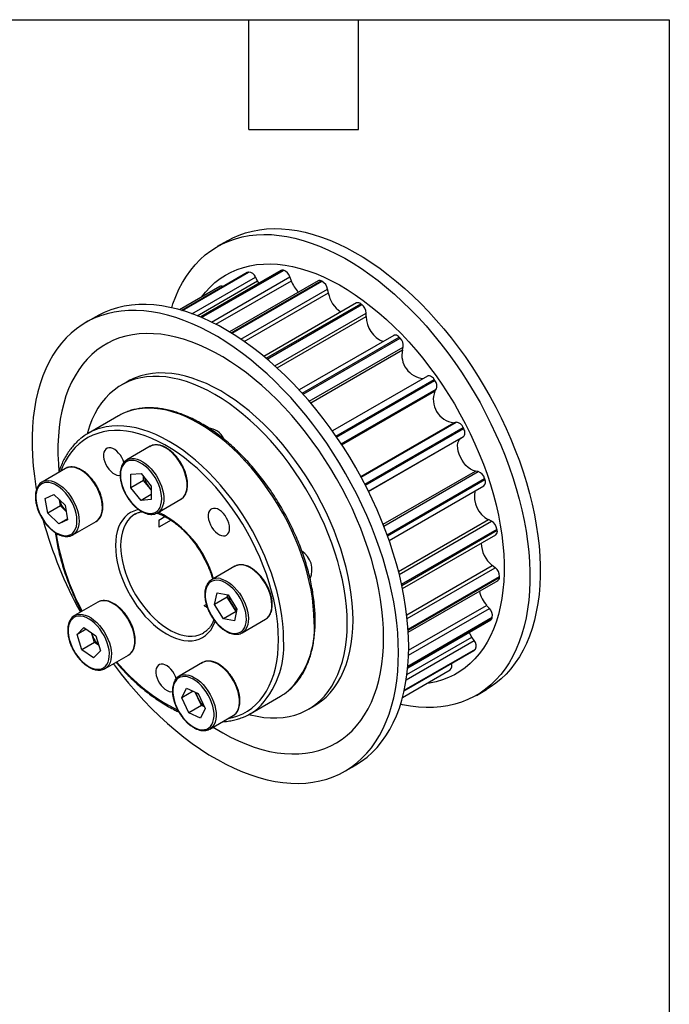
# Model space of a CAD drawing. Header units: millimetres. Extents: x 13 to 546, y 13 to 419.
# Tile 4 of 4: x 456 to 546, y 282 to 419. Entities that reach past the tile are written whole.
import ezdxf

# ---------------------------------------------------------------- set-up
doc = ezdxf.new("R2010")
doc.units = ezdxf.units.MM
doc.header["$LTSCALE"] = 2
doc.linetypes.add('SLD-Solid', pattern=[0])
doc.layers.add('TEXT', color=140, linetype='SLD-Solid', lineweight=25)

msp = doc.modelspace()

# ---------------------------------------------------------------- linework, layer by layer
for p, q in [((484.71, 388.38), (483.29, 387.57)), ((487.45, 383.95), (478.37, 378.71)), ((478.39, 378.7), (487.54, 383.99)), ((478.42, 378.69), (487.64, 384.01)), ((479.77, 378.25), (488.6, 383.34)), ((492.13, 384.24), (480.95, 377.79)), ((481.04, 377.75), (492.37, 384.28)), ((481.12, 377.71), (492.48, 384.27)), ((482.51, 377.08), (493.39, 383.36)), ((487.54, 383.99), (487.45, 383.95)), ((488.88, 382.82), (488.6, 383.34)), ((493.59, 382.82), (493.39, 383.36)), ((483.65, 382.02), (478.06, 378.79)), ((480.49, 377.97), (488.88, 382.82)), ((483.11, 376.77), (493.59, 382.82)), ((497.29, 382.81), (485.01, 375.71)), ((485.21, 375.59), (497.71, 382.8)), ((485.32, 375.52), (497.84, 382.75)), ((489.08, 382.48), (488.88, 382.82)), ((486.58, 374.7), (498.63, 381.66)), ((487.05, 374.39), (498.73, 381.13)), ((498.73, 381.13), (498.63, 381.66)), ((502.63, 379.74), (489.77, 372.32)), ((490.09, 372.05), (503.23, 379.63)), ((490.21, 371.95), (503.36, 379.54)), ((466.43, 377.83), (465.02, 377.02)), ((491.29, 371.01), (503.99, 378.34)), ((491.61, 370.71), (503.98, 377.86)), ((503.98, 377.86), (503.99, 378.34)), ((507.81, 375.24), (494.67, 367.66)), ((495.1, 367.19), (508.58, 374.98)), ((495.21, 367.07), (508.7, 374.86)), ((496.07, 366.08), (509.13, 373.61)), ((509.02, 373.21), (509.13, 373.61)), ((496.27, 365.85), (509.02, 373.21)), ((512.49, 369.58), (499.29, 361.95)), ((470.78, 368.79), (469.96, 368.32)), ((499.78, 361.25), (513.43, 369.12)), ((499.88, 361.1), (513.53, 368.98)), ((500.52, 360.15), (513.73, 367.78)), ((500.61, 360.02), (513.52, 367.47)), ((513.52, 367.47), (513.73, 367.78)), ((469.59, 364.07), (465.35, 361.62)), ((503.23, 355.63), (516.16, 363.1)), ((503.28, 355.52), (516.51, 363.16)), ((516.51, 363.16), (516.16, 363.1)), ((503.8, 354.55), (517.46, 362.44)), ((503.88, 354.4), (517.54, 362.29)), ((504.3, 353.57), (517.5, 361.2)), ((517.21, 361.02), (517.5, 361.2)), ((504.3, 353.56), (517.21, 361.02)), ((473.98, 359.82), (470.73, 357.94)), ((462.21, 356.74), (458.96, 354.86)), ((471.3, 355.94), (472.71, 356.06)), ((471.3, 354.05), (471.3, 355.94)), ((472.71, 356.06), (474.12, 354.3)), ((506.34, 348.98), (519.15, 356.37)), ((506.44, 348.73), (519.55, 356.3)), ((519.55, 356.3), (519.15, 356.37)), ((458.96, 354.86), (459.06, 354.92)), ((473.06, 355.07), (471.3, 354.05)), ((473.06, 355.07), (473.06, 355.62)), ((473.77, 354.19), (473.06, 355.07)), ((506.89, 347.54), (520.43, 355.36)), ((506.95, 347.38), (520.49, 355.2)), ((459.39, 352.58), (460.6, 353.14)), ((460.6, 353.14), (462.15, 351.66)), ((472.71, 352.29), (471.3, 354.05)), ((474.12, 353.11), (472.71, 352.29)), ((474.12, 353.75), (473.77, 354.19)), ((474.12, 354.3), (474.12, 352.42)), ((507.17, 346.73), (520.34, 354.33)), ((459.73, 350.54), (459.39, 352.58)), ((461.5, 351.56), (461.35, 352.42)), ((462.15, 351.66), (462.49, 349.62)), ((474.12, 352.42), (472.71, 352.29)), ((474.98, 350.58), (478.23, 352.46)), ((478.23, 352.46), (478.29, 352.5)), ((461.5, 351.56), (459.73, 350.54)), ((461.28, 349.06), (459.73, 350.54)), ((462.27, 350.82), (461.5, 351.56)), ((462.27, 350.82), (462.3, 350.79)), ((462.3, 350.79), (462.27, 350.82)), ((471.91, 350.42), (471.84, 350.38)), ((475.05, 350.63), (474.98, 350.58)), ((462.47, 349.75), (461.28, 349.06)), ((462.49, 349.62), (461.28, 349.06)), ((463.21, 347.5), (466.46, 349.38)), ((475.18, 349.57), (476.03, 350.06)), ((476.87, 349.56), (475.18, 348.59)), ((508.48, 342.42), (520.97, 349.63)), ((508.58, 342.03), (521.39, 349.42)), ((521.39, 349.42), (520.97, 349.63)), ((463.33, 347.58), (463.21, 347.5)), ((508.9, 340.65), (522.16, 348.31)), ((508.93, 340.5), (522.18, 348.15)), ((509.03, 340.04), (521.98, 347.52)), ((485.75, 343.15), (482.49, 341.27)), ((509.61, 336.41), (521.5, 343.28)), ((509.67, 335.89), (521.92, 342.95)), ((521.92, 342.95), (521.5, 343.28)), ((482.49, 341.27), (482.56, 341.31)), ((509.8, 334.4), (522.52, 341.74)), ((509.81, 334.27), (522.51, 341.6)), ((509.83, 333.98), (522.3, 341.18)), ((482.93, 337.82), (483.26, 339.47)), ((483.26, 339.47), (484.82, 339.16)), ((466.71, 338.17), (463.45, 336.29)), ((466.77, 338.2), (466.71, 338.17)), ((484.69, 338.84), (482.93, 337.82)), ((484.69, 338.84), (484.76, 339.17)), ((485.3, 337.86), (484.69, 338.84)), ((484.82, 339.16), (486.03, 337.2)), ((481.48, 337.68), (481.77, 337.85)), ((484.14, 335.86), (482.93, 337.82)), ((485.91, 336.88), (484.14, 335.86)), ((485.91, 336.88), (485.3, 337.86)), ((486.03, 337.2), (485.69, 335.55)), ((485.96, 336.87), (485.91, 336.88)), ((509.87, 330.81), (521.11, 337.3)), ((509.88, 331.47), (520.72, 337.72)), ((521.11, 337.3), (520.72, 337.72)), ((463.45, 336.29), (463.5, 336.32)), ((485.69, 335.55), (484.14, 335.86)), ((486.74, 333.91), (490, 335.79)), ((509.76, 329.06), (521.28, 335.72)), ((509.77, 329.2), (521.46, 335.94)), ((509.78, 329.29), (521.5, 336.06)), ((463.81, 333.66), (464.77, 334.63)), ((465.1, 334.4), (463.81, 333.66)), ((464.77, 334.63), (466.4, 333.5)), ((465.91, 333.63), (465.83, 333.9)), ((481.36, 333.88), (481.39, 333.9)), ((464.48, 331.56), (463.81, 333.66)), ((466.24, 332.58), (464.48, 331.56)), ((466.24, 332.58), (465.91, 333.63)), ((466.81, 332.18), (466.24, 332.58)), ((466.4, 333.5), (467.06, 331.39)), ((509.55, 327.36), (519, 332.82)), ((509.65, 328.11), (518.67, 333.32)), ((519, 332.82), (518.67, 333.32)), ((466.1, 330.42), (464.48, 331.56)), ((467.06, 331.39), (466.1, 330.42)), ((509.26, 325.84), (519, 331.46)), ((509.27, 325.88), (519.1, 331.55)), ((509.28, 325.93), (519.16, 331.63)), ((467.7, 328.93), (470.96, 330.81)), ((481.25, 329.77), (478, 327.89)), ((509.04, 324.91), (515.67, 328.74)), ((478.36, 324.87), (479.02, 326.21)), ((479.95, 325.79), (478.36, 324.87)), ((479.02, 326.21), (480.65, 325.47)), ((480.61, 324.85), (480.23, 325.66)), ((519.29, 325.21), (520.7, 326.03)), ((479.32, 322.79), (478.36, 324.87)), ((481.09, 323.81), (480.61, 324.85)), ((480.65, 325.47), (481.61, 323.39)), ((487.85, 322.65), (492.09, 325.1)), ((481.09, 323.81), (479.32, 322.79)), ((481.61, 323.39), (480.94, 322.05)), ((481.5, 323.62), (481.09, 323.81)), ((495.96, 323.29), (496.77, 323.76)), ((480.94, 322.05), (479.32, 322.79)), ((482.25, 320.53), (485.5, 322.41)), ((482.31, 320.57), (482.25, 320.53)), ((501.02, 314.66), (502.43, 315.48))]:
    msp.add_line(p, q)
at = {"flags": 128}
for points in [[(484.71, 388.38), (485.44, 388.77), (486.32, 389.16), (487.23, 389.48), (488.17, 389.73), (489.15, 389.91), (490.15, 390.02), (491.18, 390.07), (492.23, 390.04), (493.3, 389.95), (494.4, 389.79), (495.51, 389.56), (496.64, 389.26), (497.78, 388.89), (498.93, 388.46), (500.08, 387.96), (501.25, 387.39), (502.41, 386.77), (503.58, 386.08), (504.75, 385.33), (505.91, 384.52), (507.06, 383.65), (508.21, 382.73), (509.34, 381.75), (510.46, 380.73), (511.56, 379.65), (512.65, 378.53), (513.71, 377.36), (514.75, 376.14), (515.77, 374.89), (516.76, 373.6), (517.72, 372.28), (518.64, 370.93), (519.54, 369.54), (520.39, 368.13), (521.21, 366.7), (522, 365.25), (522.74, 363.78), (523.44, 362.3), (524.09, 360.8), (524.7, 359.3), (525.27, 357.8), (525.78, 356.29), (526.25, 354.78), (526.67, 353.28), (527.04, 351.79), (527.36, 350.31), (527.62, 348.85), (527.83, 347.4), (528, 345.97), (528.1, 344.57), (528.16, 343.19), (528.16, 341.84), (528.1, 340.52), (528, 339.24), (527.83, 338), (527.62, 336.8), (527.36, 335.64), (527.04, 334.52), (526.67, 333.46), (526.25, 332.44), (525.78, 331.48), (525.27, 330.57), (524.7, 329.71), (524.09, 328.92), (523.44, 328.18), (522.74, 327.5), (522, 326.89), (521.21, 326.34), (520.7, 326.03)], [(476.96, 379.07), (477.14, 379.61), (477.53, 380.65), (477.97, 381.64), (478.47, 382.58), (479.01, 383.46), (479.6, 384.29), (480.23, 385.05), (480.91, 385.76), (481.63, 386.41), (482.39, 386.99), (483.19, 387.51), (484.03, 387.96), (484.9, 388.34), (485.81, 388.66), (486.76, 388.91), (487.73, 389.09), (488.73, 389.21), (489.76, 389.25), (490.81, 389.23), (491.89, 389.13), (492.98, 388.97), (494.09, 388.74), (495.22, 388.44), (496.36, 388.07), (497.51, 387.64), (498.67, 387.14), (499.83, 386.58), (501, 385.95), (502.17, 385.26), (503.33, 384.51), (504.49, 383.7), (505.65, 382.84), (506.79, 381.91), (507.93, 380.94), (509.05, 379.91), (510.15, 378.83), (511.24, 377.71), (512.3, 376.54), (513.34, 375.33), (514.36, 374.08), (515.34, 372.79), (516.3, 371.47), (517.23, 370.11), (518.12, 368.73), (518.98, 367.32), (519.8, 365.89), (520.58, 364.43), (521.32, 362.96), (522.02, 361.48), (522.68, 359.99), (523.29, 358.49), (523.85, 356.98), (524.37, 355.47), (524.84, 353.97), (525.26, 352.47), (525.63, 350.98), (525.94, 349.49), (526.21, 348.03), (526.42, 346.58), (526.58, 345.15), (526.69, 343.75), (526.74, 342.37), (526.74, 341.02), (526.69, 339.71), (526.58, 338.43), (526.42, 337.18), (526.21, 335.98), (525.94, 334.82), (525.63, 333.71), (525.26, 332.64), (524.84, 331.62), (524.37, 330.66), (523.85, 329.75), (523.29, 328.9), (522.68, 328.1), (522.02, 327.36), (521.32, 326.69), (520.58, 326.07), (519.8, 325.52), (518.98, 325.04), (518.12, 324.62), (517.23, 324.27), (516.3, 323.98), (515.34, 323.77), (514.36, 323.62), (513.34, 323.54), (512.3, 323.53), (511.24, 323.59), (510.15, 323.72), (509.05, 323.91), (508.77, 323.97)], [(481.09, 380.55), (481.66, 381.26), (482.29, 381.94), (482.97, 382.56), (483.68, 383.12), (484.44, 383.61), (485.23, 384.03), (486.06, 384.39), (486.92, 384.68), (487.82, 384.91), (488.75, 385.06), (489.7, 385.15), (490.68, 385.16), (491.68, 385.11), (492.71, 384.99), (493.75, 384.79), (494.81, 384.53), (495.88, 384.21), (496.97, 383.81), (498.06, 383.35), (499.16, 382.83), (500.26, 382.24), (501.36, 381.59), (502.46, 380.87), (503.56, 380.1), (504.64, 379.27), (505.72, 378.39), (506.79, 377.45), (507.84, 376.46), (508.87, 375.43), (509.89, 374.34), (510.88, 373.22), (511.85, 372.05), (512.79, 370.84), (513.7, 369.6), (514.58, 368.33), (515.43, 367.02), (516.24, 365.7), (517.01, 364.34), (517.75, 362.97), (518.44, 361.58), (519.1, 360.18), (519.7, 358.77), (520.27, 357.35), (520.78, 355.93), (521.25, 354.5), (521.67, 353.08), (522.04, 351.67), (522.35, 350.27), (522.62, 348.88), (522.83, 347.51), (522.99, 346.16), (523.1, 344.83), (523.16, 343.53), (523.16, 342.26), (523.1, 341.02), (522.99, 339.81), (522.83, 338.65), (522.62, 337.52), (522.35, 336.44), (522.04, 335.4), (521.67, 334.42), (521.25, 333.48), (520.78, 332.6), (520.27, 331.77), (519.7, 331), (519.1, 330.29), (518.44, 329.64), (517.75, 329.06), (517.01, 328.53), (516.24, 328.07), (515.43, 327.68), (514.58, 327.36), (513.7, 327.1), (512.79, 326.91), (512.4, 326.85)], [(509.89, 331.96), (509.86, 333.32), (509.78, 334.71), (509.65, 336.13), (509.46, 337.57), (509.22, 339.03), (508.93, 340.5), (508.59, 341.99), (508.19, 343.48), (507.75, 344.99), (507.26, 346.49), (506.72, 348), (506.13, 349.5), (505.5, 351), (504.82, 352.49), (504.1, 353.97), (503.34, 355.43), (502.54, 356.87), (501.7, 358.29), (500.82, 359.69), (499.91, 361.06), (498.97, 362.4), (497.99, 363.7), (496.99, 364.97), (495.96, 366.21), (494.91, 367.4), (493.84, 368.54), (492.74, 369.64), (491.63, 370.7), (490.5, 371.7), (489.36, 372.65), (488.21, 373.54), (487.05, 374.38), (485.89, 375.16), (484.72, 375.88), (483.56, 376.54), (482.39, 377.13), (481.23, 377.67), (480.08, 378.13), (478.93, 378.53), (477.8, 378.87), (476.68, 379.13), (475.57, 379.33), (474.49, 379.46), (473.42, 379.52), (472.38, 379.51), (471.37, 379.43), (470.38, 379.28), (469.42, 379.06), (468.5, 378.78), (467.6, 378.43), (466.74, 378.01), (466.43, 377.83)], [(508.47, 331.14), (508.45, 332.51), (508.37, 333.9), (508.23, 335.31), (508.05, 336.75), (507.81, 338.21), (507.52, 339.68), (507.17, 341.17), (506.78, 342.67), (506.34, 344.17), (505.84, 345.68), (505.3, 347.18), (504.72, 348.69), (504.08, 350.19), (503.4, 351.67), (502.68, 353.15), (501.92, 354.61), (501.12, 356.05), (500.28, 357.48), (499.41, 358.87), (498.5, 360.24), (497.55, 361.58), (496.58, 362.89), (495.58, 364.16), (494.55, 365.39), (493.5, 366.58), (492.42, 367.73), (491.33, 368.83), (490.22, 369.88), (489.09, 370.88), (487.95, 371.83), (486.8, 372.73), (485.64, 373.56), (484.48, 374.34), (483.31, 375.06), (482.14, 375.72), (480.98, 376.32), (479.82, 376.85), (478.66, 377.32), (477.52, 377.72), (476.38, 378.05), (475.26, 378.31), (474.16, 378.51), (473.07, 378.64), (472.01, 378.7), (470.97, 378.69), (469.95, 378.61), (468.97, 378.46), (468.01, 378.25), (467.08, 377.96), (466.19, 377.61), (465.33, 377.19), (464.51, 376.71), (463.73, 376.16), (462.99, 375.54), (462.29, 374.87), (461.63, 374.13), (461.02, 373.33), (460.46, 372.48), (459.94, 371.57), (459.47, 370.6), (459.05, 369.59), (458.68, 368.52), (458.37, 367.41), (458.1, 366.25), (457.89, 365.04), (457.73, 363.8), (457.62, 362.52), (457.57, 361.2), (457.57, 359.86), (457.62, 358.48), (457.73, 357.08), (457.89, 355.65), (458.1, 354.2), (458.16, 353.86)], [(506.4, 333.21), (506.38, 334.5), (506.3, 335.82), (506.16, 337.16), (505.98, 338.52), (505.74, 339.9), (505.44, 341.3), (505.1, 342.7), (504.71, 344.12), (504.26, 345.54), (503.77, 346.96), (503.23, 348.38), (502.65, 349.8), (502.02, 351.21), (501.34, 352.6), (500.63, 353.98), (499.87, 355.35), (499.08, 356.69), (498.25, 358.01), (497.39, 359.29), (496.49, 360.55), (495.56, 361.78), (494.61, 362.96), (493.63, 364.11), (492.63, 365.22), (491.6, 366.28), (490.56, 367.29), (489.5, 368.25), (488.43, 369.16), (487.34, 370.02), (486.25, 370.82), (485.15, 371.56), (484.05, 372.25), (482.95, 372.87), (481.85, 373.42), (480.75, 373.92), (479.67, 374.34), (478.59, 374.71), (477.52, 375), (476.47, 375.22), (475.44, 375.38), (474.42, 375.47), (473.43, 375.49), (472.46, 375.44), (471.52, 375.32), (470.61, 375.13), (469.73, 374.87), (468.88, 374.55), (468.07, 374.15), (467.3, 373.7), (466.56, 373.17), (465.87, 372.59), (465.21, 371.94), (464.61, 371.23), (464.04, 370.46), (463.53, 369.63), (463.06, 368.75), (462.64, 367.81), (462.27, 366.83), (461.96, 365.79), (461.69, 364.71), (461.48, 363.58), (461.32, 362.42), (461.21, 361.21), (461.16, 359.97), (461.16, 358.7), (461.21, 357.4), (461.29, 356.34)], [(508.58, 374.98), (508.46, 375.09), (508.33, 375.18), (508.19, 375.25), (508.07, 375.28), (507.95, 375.28), (507.84, 375.25), (507.81, 375.24)], [(501.35, 335.19), (501.32, 336.36), (501.24, 337.55), (501.11, 338.77), (500.92, 340.01), (500.68, 341.26), (500.39, 342.53), (500.04, 343.81), (499.65, 345.09), (499.21, 346.37), (498.72, 347.66), (498.18, 348.94), (497.6, 350.21), (496.97, 351.46), (496.31, 352.7), (495.61, 353.92), (494.86, 355.12), (494.09, 356.29), (493.28, 357.42), (492.44, 358.53), (491.57, 359.59), (490.68, 360.62), (489.77, 361.6), (488.83, 362.54), (487.88, 363.42), (486.91, 364.26), (485.94, 365.04), (484.95, 365.77), (483.96, 366.43), (482.96, 367.04), (481.97, 367.58), (480.97, 368.06), (479.99, 368.47), (479.01, 368.82), (478.04, 369.1), (477.09, 369.31), (476.16, 369.46), (475.24, 369.53), (474.35, 369.54), (473.48, 369.47), (472.65, 369.34), (471.84, 369.13), (471.06, 368.86), (470.32, 368.52), (469.62, 368.11), (468.95, 367.64), (468.33, 367.1), (467.75, 366.51), (467.21, 365.85), (466.72, 365.13), (466.28, 364.35), (465.88, 363.52), (465.54, 362.64), (465.25, 361.71), (465.2, 361.53)], [(502.16, 335.66), (502.13, 336.83), (502.05, 338.02), (501.92, 339.24), (501.73, 340.48), (501.49, 341.73), (501.2, 343), (500.85, 344.28), (500.46, 345.56), (500.02, 346.84), (499.53, 348.13), (498.99, 349.41), (498.41, 350.68), (497.79, 351.93), (497.12, 353.17), (496.42, 354.39), (495.68, 355.59), (494.9, 356.75), (494.09, 357.89), (493.25, 359), (492.39, 360.06), (491.5, 361.09), (490.58, 362.07), (489.65, 363.01), (488.69, 363.89), (487.73, 364.73), (486.75, 365.51), (485.76, 366.23), (484.77, 366.9), (483.78, 367.51), (482.78, 368.05), (481.79, 368.53), (480.8, 368.94), (479.82, 369.29), (478.86, 369.57), (477.91, 369.78), (476.97, 369.93), (476.06, 370), (475.16, 370.01), (474.3, 369.94), (473.46, 369.8), (472.65, 369.6), (471.87, 369.33), (471.13, 368.99), (470.78, 368.79)], [(513.43, 369.12), (513.32, 369.27), (513.19, 369.39), (513.06, 369.49), (512.93, 369.57), (512.8, 369.61), (512.68, 369.63), (512.57, 369.61), (512.49, 369.58)], [(496.75, 335.4), (496.72, 336.48), (496.64, 337.59), (496.51, 338.73), (496.32, 339.88), (496.08, 341.05), (495.79, 342.24), (495.45, 343.43), (495.06, 344.62), (494.62, 345.81), (494.13, 347), (493.6, 348.19), (493.03, 349.36), (492.41, 350.51), (491.76, 351.64), (491.07, 352.75), (490.34, 353.83), (489.58, 354.89), (488.8, 355.9), (487.98, 356.88), (487.14, 357.81), (486.28, 358.71), (485.4, 359.55), (484.51, 360.34), (483.6, 361.08), (482.69, 361.76), (481.77, 362.39), (480.84, 362.95), (479.92, 363.46), (478.99, 363.9), (478.08, 364.27), (477.17, 364.58), (476.28, 364.82), (475.4, 364.99), (474.54, 365.09), (473.7, 365.12), (472.89, 365.09), (472.1, 364.98), (471.34, 364.8), (470.78, 364.62)], [(492.51, 332.95), (492.48, 334.03), (492.4, 335.14), (492.27, 336.28), (492.08, 337.43), (491.84, 338.6), (491.55, 339.79), (491.21, 340.98), (490.82, 342.17), (490.38, 343.37), (489.89, 344.56), (489.36, 345.74), (488.79, 346.91), (488.17, 348.06), (487.52, 349.19), (486.83, 350.3), (486.1, 351.39), (485.34, 352.44), (484.55, 353.45), (483.74, 354.43), (482.9, 355.37), (482.04, 356.26), (481.16, 357.1), (480.27, 357.89), (479.36, 358.63), (478.45, 359.32), (477.52, 359.94), (476.6, 360.51), (475.67, 361.01), (474.75, 361.45), (473.84, 361.82), (472.93, 362.13), (472.04, 362.37), (471.16, 362.54), (470.3, 362.64), (469.46, 362.67), (468.64, 362.64), (467.86, 362.53), (467.1, 362.35), (466.54, 362.18)], [(491.8, 332.95), (491.77, 334.02), (491.69, 335.12), (491.56, 336.24), (491.37, 337.38), (491.14, 338.53), (490.85, 339.7), (490.51, 340.87), (490.12, 342.05), (489.68, 343.23), (489.2, 344.41), (488.67, 345.57), (488.1, 346.72), (487.48, 347.86), (486.83, 348.98), (486.15, 350.07), (485.43, 351.13), (484.67, 352.16), (483.89, 353.16), (483.08, 354.12), (482.25, 355.03), (481.4, 355.9), (480.53, 356.73), (479.64, 357.5), (478.75, 358.22), (477.84, 358.88), (476.93, 359.48), (476.02, 360.02), (475.1, 360.5), (474.2, 360.92), (473.29, 361.27), (472.4, 361.55), (471.52, 361.77), (470.66, 361.92), (469.82, 362), (469, 362.01), (468.2, 361.95), (467.44, 361.82), (466.7, 361.62), (466, 361.36), (465.33, 361.03), (464.69, 360.63), (464.1, 360.17), (463.55, 359.64), (463.05, 359.06), (462.59, 358.41), (462.17, 357.71), (461.81, 356.95), (461.57, 356.37)], [(517.5, 361.2), (517.59, 361.27), (517.65, 361.37), (517.69, 361.49), (517.71, 361.63), (517.7, 361.78), (517.67, 361.95), (517.62, 362.12), (517.54, 362.29)], [(478.29, 352.5), (478.33, 352.52), (478.58, 352.74), (478.79, 353.02), (478.94, 353.36), (479.05, 353.75), (479.1, 354.17), (479.1, 354.64), (479.05, 355.13), (478.94, 355.64), (478.79, 356.15), (478.58, 356.67), (478.33, 357.18), (478.04, 357.67), (477.72, 358.13), (477.37, 358.55), (476.99, 358.94), (476.6, 359.27), (476.2, 359.55), (475.8, 359.76), (475.41, 359.92), (475.02, 360), (474.66, 360.01), (474.32, 359.96), (474.01, 359.84), (473.98, 359.82)], [(519.15, 356.37), (518.83, 356.47), (518.5, 356.64), (518.17, 356.87), (517.85, 357.16), (517.56, 357.51), (517.3, 357.89), (517.07, 358.3), (516.89, 358.72), (516.77, 359.15), (516.7, 359.56), (516.69, 359.95), (516.74, 360.3), (516.84, 360.6), (517, 360.84), (517.21, 361.02)], [(470.33, 357.6), (470.22, 357.89), (470.05, 358.25), (469.83, 358.59), (469.59, 358.89), (469.32, 359.15), (469.04, 359.36), (468.76, 359.51), (468.49, 359.59), (468.23, 359.6), (468, 359.55), (467.8, 359.42), (467.65, 359.24), (467.55, 358.99), (467.49, 358.71), (467.49, 358.38), (467.55, 358.03), (467.65, 357.66), (467.8, 357.3), (468, 356.95), (468.23, 356.63), (468.49, 356.35), (468.76, 356.11), (469.04, 355.94), (469.32, 355.82), (469.59, 355.77), (469.79, 355.79)], [(469.85, 355.83), (469.87, 355.37), (469.95, 354.88), (470.08, 354.38), (470.26, 353.87), (470.49, 353.37), (470.75, 352.89), (471.06, 352.43), (471.39, 352), (471.75, 351.62), (472.13, 351.28), (472.51, 350.99), (472.91, 350.77), (473.29, 350.6), (473.67, 350.51), (474.03, 350.48), (474.36, 350.52), (474.66, 350.63), (474.93, 350.81), (475.16, 351.05), (475.34, 351.34), (475.47, 351.69), (475.55, 352.09), (475.57, 352.52), (475.55, 352.99), (475.47, 353.48), (475.34, 353.98), (475.16, 354.48), (474.93, 354.98), (474.66, 355.47), (474.36, 355.93), (474.03, 356.35), (473.67, 356.74), (473.29, 357.08), (472.91, 357.36), (472.51, 357.59), (472.13, 357.75), (471.75, 357.85), (471.39, 357.87), (471.06, 357.83), (470.75, 357.72), (470.49, 357.55), (470.26, 357.31), (470.08, 357.01), (469.95, 356.66), (469.87, 356.27), (469.85, 355.83)], [(470.72, 357.94), (470.76, 357.96), (471.07, 358.08), (471.41, 358.14), (471.77, 358.12), (472.15, 358.04), (472.55, 357.89), (472.95, 357.67), (473.35, 357.39), (473.74, 357.06), (474.12, 356.68), (474.47, 356.25), (474.79, 355.79), (475.08, 355.3), (475.33, 354.79), (475.53, 354.28), (475.69, 353.76), (475.8, 353.25), (475.85, 352.76), (475.85, 352.3), (475.8, 351.87), (475.69, 351.48), (475.53, 351.15), (475.33, 350.87), (475.08, 350.64), (475.05, 350.63)], [(466.46, 349.38), (466.67, 349.52), (466.9, 349.77), (467.09, 350.07), (467.22, 350.43), (467.31, 350.83), (467.34, 351.28), (467.32, 351.75), (467.24, 352.25), (467.12, 352.76), (466.94, 353.28), (466.72, 353.8), (466.45, 354.3), (466.15, 354.78), (465.81, 355.22), (465.45, 355.63), (465.07, 356), (464.68, 356.31), (464.27, 356.56), (463.87, 356.75), (463.48, 356.88), (463.11, 356.93), (462.75, 356.92), (462.43, 356.84), (462.21, 356.74)], [(460.06, 348.46), (460.44, 348.14), (460.82, 347.86), (461.21, 347.65), (461.6, 347.5), (461.97, 347.42), (462.33, 347.4), (462.66, 347.46), (462.95, 347.58), (463.21, 347.77), (463.43, 348.02), (463.6, 348.33), (463.72, 348.69), (463.79, 349.09), (463.8, 349.54), (463.77, 350.01), (463.68, 350.5), (463.54, 351), (463.35, 351.5), (463.11, 352), (462.84, 352.48), (462.53, 352.93), (462.19, 353.35), (461.83, 353.73), (461.45, 354.06), (461.06, 354.33), (460.67, 354.55), (460.28, 354.7), (459.91, 354.78), (459.55, 354.79), (459.23, 354.74), (458.93, 354.61), (458.67, 354.42), (458.45, 354.17), (458.28, 353.87), (458.16, 353.51), (458.09, 353.1), (458.08, 352.66), (458.12, 352.19), (458.21, 351.7), (458.35, 351.2), (458.54, 350.69), (458.77, 350.2), (459.04, 349.72), (459.35, 349.26), (459.69, 348.84), (460.06, 348.46)], [(459.06, 354.92), (459.17, 354.96), (459.5, 355.04), (459.85, 355.06), (460.23, 355), (460.62, 354.87), (461.02, 354.68), (461.42, 354.43), (461.82, 354.12), (462.2, 353.76), (462.56, 353.35), (462.9, 352.9), (463.2, 352.42), (463.47, 351.92), (463.69, 351.4), (463.86, 350.89), (463.99, 350.37), (464.07, 349.87), (464.09, 349.4), (464.06, 348.96), (463.97, 348.55), (463.83, 348.19), (463.65, 347.89), (463.42, 347.65), (463.33, 347.58)], [(472.41, 351.03), (472.18, 350.98), (471.69, 350.83), (471.23, 350.61), (470.81, 350.33), (470.44, 349.98), (470.11, 349.57), (469.82, 349.1), (469.58, 348.57), (469.4, 348), (469.26, 347.38), (469.18, 346.72), (469.16, 346.02), (469.18, 345.29), (469.26, 344.54), (469.4, 343.76), (469.58, 342.98), (469.82, 342.18), (470.11, 341.38), (470.44, 340.59), (470.81, 339.8), (471.23, 339.03), (471.69, 338.29), (472.18, 337.57), (472.7, 336.89), (473.25, 336.24), (473.82, 335.64), (474.41, 335.08), (475.01, 334.58), (475.63, 334.13), (476.25, 333.74), (476.86, 333.42), (477.48, 333.16), (478.08, 332.96), (478.67, 332.84), (479.24, 332.78), (479.79, 332.79), (480.31, 332.88), (480.8, 333.03), (481.26, 333.25), (481.68, 333.53), (482.05, 333.88), (482.38, 334.29), (482.67, 334.76), (482.91, 335.28), (482.99, 335.5)], [(471.84, 350.38), (471.53, 350.18), (471.15, 349.85), (470.82, 349.46), (470.53, 349.01), (470.29, 348.51), (470.11, 347.95), (469.97, 347.35), (469.89, 346.7), (469.86, 346.02), (469.89, 345.31), (469.97, 344.57), (470.11, 343.81), (470.29, 343.04), (470.53, 342.26), (470.82, 341.48), (471.15, 340.71), (471.53, 339.94), (471.94, 339.2), (472.4, 338.48), (472.89, 337.78), (473.41, 337.13), (473.95, 336.51), (474.52, 335.94), (475.1, 335.42), (475.69, 334.95), (476.3, 334.54), (476.9, 334.19), (477.5, 333.9), (478.1, 333.69), (478.68, 333.54), (479.25, 333.45), (479.79, 333.44), (480.31, 333.5), (480.8, 333.63), (481.25, 333.82), (481.36, 333.88)], [(485, 348.43), (484.98, 348.77), (484.9, 349.13), (484.77, 349.5), (484.59, 349.85), (484.38, 350.19), (484.14, 350.49), (483.87, 350.76), (483.59, 350.96), (483.31, 351.11), (483.03, 351.19), (482.78, 351.2), (482.55, 351.15), (482.35, 351.02), (482.2, 350.84), (482.09, 350.6), (482.04, 350.31), (482.04, 349.98), (482.09, 349.63), (482.2, 349.27), (482.35, 348.9), (482.55, 348.56), (482.78, 348.23), (483.03, 347.95), (483.31, 347.72), (483.59, 347.54), (483.87, 347.42), (484.14, 347.38), (484.38, 347.4), (484.59, 347.49), (484.77, 347.64), (484.9, 347.86), (484.98, 348.12), (485, 348.43)], [(490, 335.79), (490.26, 335.98), (490.48, 336.24), (490.65, 336.55), (490.78, 336.92), (490.86, 337.33), (490.88, 337.78), (490.85, 338.26), (490.76, 338.76), (490.62, 339.28), (490.44, 339.8), (490.21, 340.31), (489.93, 340.81), (489.62, 341.28), (489.28, 341.72), (488.91, 342.12), (488.53, 342.48), (488.13, 342.78), (487.73, 343.02), (487.33, 343.19), (486.94, 343.31)], [(483.59, 341.17), (483.23, 341.21), (482.89, 341.18), (482.58, 341.08), (482.31, 340.92), (482.07, 340.69), (481.88, 340.41), (481.74, 340.07), (481.65, 339.68), (481.62, 339.25), (481.63, 338.79), (481.7, 338.31), (481.82, 337.81), (481.99, 337.31), (482.21, 336.8), (482.47, 336.32), (482.76, 335.85), (483.09, 335.42), (483.45, 335.02), (483.82, 334.67), (484.2, 334.38), (484.6, 334.14), (484.98, 333.96), (485.36, 333.85), (485.73, 333.81), (486.07, 333.84), (486.38, 333.94), (486.65, 334.1), (486.88, 334.33), (487.07, 334.61), (487.21, 334.95), (487.3, 335.34), (487.34, 335.77), (487.33, 336.23), (487.26, 336.71), (487.14, 337.21), (486.96, 337.72), (486.75, 338.22), (486.49, 338.7), (486.19, 339.17), (485.86, 339.6), (485.51, 340), (485.14, 340.35), (484.75, 340.64), (484.36, 340.88), (483.97, 341.06), (483.59, 341.17)], [(483.69, 341.43), (484.08, 341.32), (484.48, 341.14), (484.88, 340.9), (485.28, 340.6), (485.66, 340.24), (486.03, 339.84), (486.37, 339.4), (486.68, 338.93), (486.95, 338.43), (487.18, 337.92), (487.37, 337.4), (487.51, 336.89), (487.59, 336.38), (487.62, 335.9), (487.6, 335.45), (487.53, 335.04), (487.4, 334.67), (487.23, 334.36), (487, 334.1), (486.75, 333.91)], [(471.26, 331.04), (471.48, 331.31), (471.64, 331.64), (471.76, 332.01), (471.82, 332.43), (471.83, 332.89), (471.79, 333.38), (471.69, 333.88), (471.55, 334.4), (471.35, 334.92), (471.11, 335.43), (470.83, 335.92), (470.51, 336.39), (470.17, 336.82), (469.8, 337.21), (469.41, 337.56), (469.01, 337.85), (468.61, 338.07), (468.21, 338.24), (467.83, 338.34), (467.46, 338.37), (467.11, 338.33), (466.8, 338.22), (466.77, 338.2)], [(467.75, 329.25), (467.96, 329.51), (468.12, 329.83), (468.23, 330.2), (468.29, 330.61), (468.3, 331.06), (468.25, 331.53), (468.15, 332.03), (468, 332.53), (467.8, 333.03), (467.56, 333.53), (467.27, 334), (466.96, 334.45), (466.61, 334.86), (466.25, 335.23), (465.86, 335.55), (465.48, 335.81), (465.09, 336.01), (464.7, 336.15), (464.33, 336.22), (463.98, 336.22), (463.66, 336.15), (463.37, 336.01), (463.12, 335.81), (462.91, 335.55), (462.75, 335.23), (462.64, 334.86), (462.58, 334.45), (462.58, 334), (462.62, 333.52), (462.72, 333.03), (462.88, 332.52), (463.07, 332.02), (463.32, 331.53), (463.6, 331.05), (463.91, 330.6), (464.26, 330.19), (464.63, 329.82), (465.01, 329.5), (465.4, 329.24), (465.79, 329.04), (466.17, 328.91), (466.54, 328.84), (466.89, 328.84), (467.21, 328.91), (467.5, 329.04), (467.75, 329.25)], [(463.5, 336.32), (463.55, 336.34), (463.86, 336.45), (464.2, 336.49), (464.57, 336.46), (464.96, 336.36), (465.36, 336.2), (465.76, 335.97), (466.16, 335.68), (466.54, 335.34), (466.92, 334.94), (467.26, 334.51), (467.58, 334.04), (467.86, 333.55), (468.1, 333.04), (468.3, 332.52), (468.44, 332.01), (468.54, 331.5), (468.58, 331.01), (468.57, 330.56), (468.51, 330.14), (468.39, 329.76), (468.22, 329.43), (468.01, 329.17)], [(496.77, 323.76), (497.12, 323.97), (497.79, 324.44), (498.41, 324.98), (498.99, 325.58), (499.53, 326.24), (500.02, 326.96), (500.46, 327.73), (500.85, 328.56), (501.2, 329.44), (501.49, 330.37), (501.73, 331.35), (501.92, 332.37), (502.05, 333.43), (502.13, 334.53), (502.16, 335.66)], [(465.84, 333.88), (465.85, 333.87), (465.91, 333.63)], [(487.69, 322.56), (487.88, 322.51), (488.83, 322.3), (489.77, 322.16), (490.68, 322.08), (491.57, 322.08), (492.44, 322.14), (493.28, 322.28), (494.09, 322.48), (494.86, 322.76), (495.61, 323.1), (496.31, 323.5), (496.97, 323.97), (497.6, 324.51), (498.18, 325.11), (498.72, 325.77), (499.21, 326.49), (499.65, 327.26), (500.04, 328.09), (500.39, 328.97), (500.68, 329.9), (500.92, 330.88), (501.11, 331.9), (501.24, 332.96), (501.32, 334.06), (501.35, 335.19)], [(518.67, 333.32), (518.44, 333.72), (518.3, 333.99)], [(482.71, 320.79), (482.95, 320.64), (484.05, 319.99), (485.15, 319.4), (486.25, 318.88), (487.34, 318.42), (488.43, 318.02), (489.5, 317.69), (490.56, 317.43), (491.6, 317.24), (492.63, 317.12), (493.63, 317.07), (494.61, 317.08), (495.56, 317.17), (496.49, 317.32), (497.39, 317.55), (498.25, 317.84), (499.08, 318.2), (499.87, 318.62), (500.63, 319.11), (501.34, 319.67), (502.02, 320.29), (502.65, 320.97), (503.23, 321.71), (503.77, 322.5), (504.26, 323.36), (504.71, 324.27), (505.1, 325.23), (505.44, 326.24), (505.74, 327.3), (505.98, 328.4), (506.16, 329.55), (506.3, 330.73), (506.38, 331.96), (506.4, 333.21)], [(484.76, 321.98), (485.43, 322.13), (486.15, 322.36), (486.83, 322.66), (487.48, 323.02), (488.1, 323.45), (488.67, 323.94), (489.2, 324.5), (489.68, 325.12), (490.12, 325.79), (490.51, 326.52), (490.85, 327.3), (491.14, 328.13), (491.37, 329.01), (491.56, 329.94), (491.69, 330.91), (491.77, 331.91), (491.8, 332.95)], [(468.85, 329.59), (468.97, 329.44), (469.95, 328.15), (470.97, 326.9), (472.01, 325.69), (473.07, 324.52), (474.16, 323.4), (475.26, 322.32), (476.38, 321.29), (477.52, 320.31), (478.66, 319.39), (479.82, 318.53), (480.98, 317.72), (482.14, 316.97), (483.31, 316.28), (484.48, 315.65), (485.64, 315.09), (486.8, 314.59), (487.95, 314.15), (489.09, 313.79), (490.22, 313.49), (491.33, 313.26), (492.42, 313.09), (493.5, 313), (494.55, 312.98), (495.58, 313.02), (496.58, 313.13), (497.55, 313.32), (498.5, 313.57), (499.41, 313.88), (500.28, 314.27), (501.12, 314.72), (501.92, 315.24), (502.68, 315.82), (503.4, 316.47), (504.08, 317.17), (504.72, 317.94), (505.3, 318.77), (505.84, 319.65), (506.34, 320.59), (506.78, 321.58), (507.17, 322.62), (507.52, 323.71), (507.81, 324.85), (508.05, 326.03), (508.23, 327.25), (508.37, 328.51), (508.45, 329.81), (508.47, 331.14)], [(502.43, 315.48), (502.54, 315.54), (503.34, 316.06), (504.1, 316.64), (504.82, 317.28), (505.5, 317.99), (506.13, 318.76), (506.72, 319.58), (507.26, 320.47), (507.75, 321.4), (508.19, 322.39), (508.59, 323.44), (508.93, 324.53), (509.22, 325.66), (509.46, 326.84), (509.65, 328.07), (509.78, 329.33), (509.86, 330.63), (509.89, 331.96)], [(519, 331.46), (519.01, 331.48), (519.1, 331.55)], [(470.96, 330.81), (471, 330.84), (471.26, 331.04)], [(485.81, 326.72), (485.55, 327.23), (485.26, 327.71), (484.93, 328.17), (484.57, 328.59), (484.19, 328.96), (483.8, 329.28), (483.4, 329.55), (483, 329.75), (482.6, 329.89), (482.22, 329.96), (481.86, 329.96), (481.53, 329.89), (481.25, 329.77)], [(468.01, 329.17), (467.75, 328.96), (467.62, 328.88)], [(477.6, 327.55), (477.49, 327.85), (477.32, 328.2), (477.11, 328.54), (476.86, 328.84), (476.6, 329.1), (476.32, 329.31), (476.03, 329.46), (475.76, 329.54), (475.5, 329.55), (475.27, 329.5), (475.08, 329.37), (474.93, 329.19), (474.82, 328.95), (474.77, 328.66), (474.77, 328.33), (474.82, 327.98), (474.93, 327.62), (475.08, 327.25), (475.27, 326.91), (475.5, 326.58), (475.76, 326.3), (476.03, 326.06), (476.32, 325.89), (476.6, 325.77), (476.86, 325.72), (477.07, 325.74)], [(482.3, 324.74), (482.05, 325.23), (481.76, 325.7), (481.44, 326.14), (481.09, 326.54), (480.72, 326.9), (480.33, 327.21), (479.94, 327.46), (479.55, 327.65), (479.17, 327.77), (478.81, 327.82), (478.46, 327.81), (478.15, 327.73), (477.86, 327.58), (477.62, 327.36), (477.42, 327.09), (477.27, 326.76), (477.17, 326.38), (477.12, 325.96), (477.13, 325.51), (477.19, 325.03), (477.3, 324.53), (477.46, 324.03), (477.67, 323.52), (477.92, 323.03), (478.21, 322.56), (478.53, 322.12), (478.88, 321.72), (479.25, 321.36), (479.63, 321.05), (480.02, 320.8), (480.41, 320.61), (480.79, 320.49), (481.16, 320.43), (481.5, 320.45), (481.82, 320.53), (482.1, 320.68), (482.35, 320.9), (482.54, 321.17), (482.69, 321.5), (482.79, 321.88), (482.84, 322.3), (482.84, 322.75), (482.78, 323.23), (482.67, 323.73), (482.51, 324.23), (482.3, 324.74)], [(477.97, 327.87), (477.98, 327.88), (478, 327.89)], [(478, 327.89), (478.28, 328.01), (478.61, 328.08), (478.97, 328.08), (479.35, 328.01), (479.74, 327.87), (480.14, 327.67), (480.54, 327.4), (480.94, 327.08), (481.32, 326.71), (481.67, 326.29), (482, 325.84), (482.3, 325.35), (482.56, 324.85)], [(485.5, 322.41), (485.66, 322.51), (485.9, 322.75), (486.09, 323.04), (486.24, 323.38), (486.34, 323.78), (486.38, 324.22), (486.37, 324.69), (486.31, 325.18), (486.19, 325.69), (486.02, 326.21), (485.81, 326.72)], [(482.56, 324.85), (482.77, 324.33), (482.94, 323.81), (483.05, 323.3), (483.12, 322.81), (483.13, 322.34), (483.08, 321.9), (482.99, 321.51), (482.84, 321.16), (482.65, 320.87), (482.41, 320.64), (482.31, 320.57)]]:
    msp.add_lwpolyline(points, dxfattribs=at)
for centre, radius, start, end in [((490.41, 373.21), 11.15, 104.3984, 104.932), ((487.63, 382.98), 1.04, 20.779, 89.4735), ((492.31, 383.91), 0.382, 81.497, 119.3009), ((490.56, 368.73), 15.66, 82.9397, 83.3652), ((492.1, 382.99), 1.34, 16.2512, 73.4749), ((483.86, 381.59), 0.478, 60.8941, 115.6732), ((497.71, 384.31), 4.39, 199.89, 224.4282), ((497.5, 382.4), 0.459, 62.2858, 116.6126), ((488.24, 360.69), 24.06, 66.5045, 66.8241), ((497.1, 381.38), 1.55, 10.1919, 61.7704), ((502.78, 381.9), 4.13, 190.7504, 235.7097), ((502.85, 379.22), 0.561, 46.8629, 112.7117), ((482.78, 351.23), 35, 54.0023, 54.2512), ((502.4, 378.27), 1.59, 2.3051, 52.9375), ((507.76, 377.89), 3.78, 180.5872, 248.0206), ((475.81, 343.18), 45.66, 43.9245, 44.133), ((507.7, 373.81), 1.45, 351.9711, 46.1422), ((512.21, 372.5), 3.27, 167.4622, 264.6447), ((470.49, 338.7), 52.63, 35.1303, 35.3199), ((512.65, 368.21), 1.17, 338.0269, 40.9889), ((516.54, 366.31), 3.23, 158.8283, 263.2507), ((473.38, 357.51), 7.58, 110.0172, 119.9723), ((516.44, 362.07), 1.09, 20.0695, 86.2232), ((469.13, 355.07), 7.56, 110.0196, 130.1659), ((481.85, 359.83), 2.55, 23.7131, 84.9189), ((469.81, 338.2), 53.47, 26.7821, 26.9698), ((519.1, 354.99), 1.39, 15.2889, 71.1203), ((476.33, 356.27), 3.29, 192.3087, 219.0093), ((519.82, 354.86), 0.744, 314.554, 26.4686), ((475, 340.28), 47.88, 18.1564, 18.3584), ((476.04, 356), 2.9, 218.5469, 228.6888), ((522.66, 352.86), 3.65, 168.3005, 242.4702), ((464.57, 353.19), 3.31, 193.5468, 225.9293), ((468.51, 337.43), 14.79, 15.6472, 63.4694), ((515.61, 364.95), 58.56, 195.2836, 208.7709), ((484.14, 349.08), 8.98, 176.8714, 183.1286), ((520.6, 348.06), 1.57, 8.9304, 60.0148), ((493.91, 352.69), 33.37, 188.5285, 208.237), ((521.62, 347.98), 0.586, 308.0575, 16.7911), ((484.75, 342.59), 37.84, 8.4581, 8.6944), ((523.97, 346.43), 4.01, 181.0442, 231.9632), ((493.37, 342.67), 3.08, 336.5878, 57.0641), ((486.55, 341.68), 1.67, 76.2766, 118.5696), ((520.94, 341.72), 1.58, 0.6658, 51.5913), ((483.29, 339.79), 1.69, 76.3817, 115.9624), ((522.02, 341.58), 0.488, 304.6309, 1.5518), ((495.91, 343.16), 26.65, 356.6311, 356.9297), ((523.94, 340.65), 4.34, 192.8243, 222.2918), ((487.88, 339.51), 3.06, 187.4075, 212.5246), ((486.58, 345.52), 9.35, 236.9381, 240.0367), ((487.87, 339.41), 3, 211.0477, 231.5219), ((520.12, 336.31), 1.4, 349.7905, 45.1091), ((484.68, 334.49), 12.11, 314.4217, 4.3216), ((521.08, 336.06), 0.401, 301.3177, 343.5874), ((504.96, 341.55), 17.43, 341.2325, 341.6288), ((469.06, 334.62), 3.3, 197.4952, 226.8035), ((480.44, 332.04), 12.11, 314.4217, 4.3216), ((518.15, 332.1), 1.11, 335.0331, 40.2231), ((509.86, 339.05), 11.9, 320.9125, 321.4235), ((489.44, 346.66), 26.22, 219.8397, 243.6448), ((515.13, 329.28), 0.76, 315.1729, 27.1291), ((488.3, 331.66), 7.58, 300.0218, 309.8316), ((483.29, 326.11), 2.97, 190.085, 205.204), ((483.53, 326.17), 3.21, 204.2795, 229.5744), ((484.07, 329.19), 7.56, 289.9028, 309.8291)]:
    msp.add_arc(centre, radius, start, end)
for points, knots in [([(496.9, 335.6), (496.9, 335.78), (496.89, 336.3), (496.85, 337.19), (496.75, 338.25), (496.6, 339.34), (496.41, 340.44), (496.17, 341.56), (495.88, 342.68), (495.55, 343.81), (495.17, 344.94), (494.75, 346.07), (494.29, 347.2), (493.78, 348.31), (493.24, 349.42), (492.66, 350.51), (492.05, 351.58), (491.4, 352.64), (490.72, 353.66), (490.01, 354.67), (489.28, 355.64), (488.52, 356.57), (487.73, 357.48), (486.92, 358.34), (486.1, 359.16), (485.26, 359.94), (484.41, 360.67), (483.54, 361.36), (482.67, 361.99), (481.79, 362.57), (480.9, 363.1), (480.02, 363.57), (479.14, 363.98), (478.26, 364.33), (477.39, 364.63), (476.52, 364.86), (475.67, 365.03), (474.84, 365.13), (474.02, 365.18), (473.23, 365.16), (472.45, 365.07), (471.71, 364.92), (471.17, 364.78), (470.89, 364.66), (470.84, 364.64)], [0, 0, 0, 0, 0.01297, 0.037564, 0.062153, 0.086737, 0.111314, 0.135883, 0.160446, 0.185002, 0.209551, 0.234096, 0.258636, 0.283172, 0.307706, 0.332238, 0.35677, 0.381301, 0.405834, 0.430368, 0.454905, 0.479446, 0.503991, 0.528543, 0.553101, 0.577666, 0.60224, 0.626822, 0.651413, 0.676013, 0.70062, 0.725235, 0.749854, 0.774472, 0.799083, 0.823678, 0.848249, 0.872782, 0.897264, 0.921683, 0.946028, 0.970292, 0.994476, 1, 1, 1, 1]), ([(464.21, 360.82), (464.02, 360.65), (463.66, 360.33), (463.16, 359.77), (462.69, 359.16), (462.27, 358.5), (461.89, 357.79), (461.56, 357.03), (461.35, 356.49), (461.27, 356.2), (461.27, 356.19)], [0, 0, 0, 0, 0.139271, 0.281025, 0.423149, 0.565709, 0.708727, 0.85218, 0.996015, 1, 1, 1, 1]), ([(478.3, 352.5), (478.38, 352.56), (478.54, 352.68), (478.75, 352.93), (478.93, 353.23), (479.06, 353.58), (479.14, 353.97), (479.18, 354.4), (479.16, 354.86), (479.09, 355.33), (478.98, 355.82), (478.82, 356.31), (478.62, 356.8), (478.38, 357.28), (478.1, 357.75), (477.79, 358.18), (477.46, 358.59), (477.1, 358.95), (476.73, 359.27), (476.34, 359.54), (475.95, 359.76), (475.56, 359.92), (475.18, 360.01), (474.81, 360.05), (474.46, 360.01), (474.15, 359.92), (473.98, 359.81), (473.9, 359.77)], [0, 0, 0, 0, 0.035164, 0.07415, 0.11347, 0.153327, 0.193678, 0.234347, 0.275156, 0.315976, 0.356757, 0.397491, 0.438186, 0.478857, 0.519521, 0.560194, 0.600891, 0.641631, 0.682432, 0.723309, 0.764269, 0.805292, 0.846284, 0.887075, 0.927438, 0.967197, 1, 1, 1, 1]), ([(470.73, 357.93), (470.69, 357.91), (470.55, 357.84), (470.35, 357.65), (470.15, 357.39), (469.98, 357.07), (469.87, 356.71), (469.8, 356.32), (469.79, 356.04), (469.79, 355.91)], [0, 0, 0, 0, 0.066851, 0.2222, 0.377824, 0.535119, 0.694591, 0.855857, 1, 1, 1, 1]), ([(466.4, 349.35), (466.41, 349.35), (466.52, 349.4), (466.7, 349.54), (466.93, 349.77), (467.12, 350.07), (467.26, 350.41), (467.36, 350.79), (467.4, 351.21), (467.4, 351.65), (467.35, 352.13), (467.25, 352.61), (467.1, 353.11), (466.91, 353.6), (466.68, 354.08), (466.41, 354.55), (466.11, 354.99), (465.78, 355.4), (465.43, 355.78), (465.06, 356.11), (464.67, 356.4), (464.29, 356.63), (463.89, 356.8), (463.51, 356.92), (463.13, 356.96), (462.78, 356.95), (462.46, 356.87), (462.27, 356.77), (462.19, 356.72)], [0, 0, 0, 0, 0.003376, 0.042039, 0.080609, 0.119419, 0.158731, 0.198563, 0.238761, 0.279137, 0.319553, 0.359936, 0.400273, 0.440568, 0.480836, 0.521091, 0.561352, 0.601633, 0.641951, 0.682325, 0.722771, 0.763298, 0.803897, 0.844499, 0.884953, 0.925042, 0.964565, 1, 1, 1, 1]), ([(469.79, 355.91), (469.79, 355.83), (469.79, 355.6), (469.84, 355.2), (469.94, 354.72), (470.08, 354.23), (470.27, 353.73), (470.5, 353.25), (470.77, 352.78), (471.07, 352.34), (471.4, 351.92), (471.75, 351.55), (472.12, 351.21), (472.5, 350.93), (472.89, 350.69), (473.28, 350.52), (473.67, 350.4), (474.04, 350.35), (474.4, 350.37), (474.72, 350.45), (474.95, 350.55), (475.05, 350.63), (475.06, 350.64)], [0, 0, 0, 0, 0.028403, 0.082143, 0.135843, 0.189482, 0.243065, 0.296609, 0.350138, 0.403674, 0.457234, 0.510844, 0.564528, 0.618307, 0.672193, 0.726176, 0.780167, 0.83397, 0.887297, 0.939876, 0.991671, 1, 1, 1, 1]), ([(459.08, 354.91), (459.02, 354.89), (458.86, 354.82), (458.64, 354.64), (458.43, 354.38), (458.25, 354.08), (458.12, 353.72), (458.04, 353.33), (458.01, 352.9), (458.03, 352.45), (458.1, 351.97), (458.21, 351.48), (458.37, 350.99), (458.57, 350.5), (458.82, 350.02), (459.09, 349.56), (459.4, 349.12), (459.73, 348.73), (459.95, 348.51), (460.06, 348.4)], [0, 0, 0, 0, 0.034437, 0.093178, 0.151908, 0.211155, 0.271213, 0.33201, 0.393277, 0.454747, 0.51623, 0.577653, 0.639006, 0.700301, 0.76156, 0.822809, 0.884072, 0.945373, 1, 1, 1, 1]), ([(471.9, 350.41), (471.98, 350.45), (472.18, 350.56), (472.49, 350.67), (472.74, 350.71), (472.84, 350.73)], [0, 0, 0, 0, 0.253138, 0.70453, 1, 1, 1, 1]), ([(474.88, 350.54), (474.93, 350.53), (475.15, 350.47), (475.56, 350.3), (476.11, 350.03), (476.66, 349.7), (477.22, 349.33), (477.77, 348.9), (478.32, 348.42), (478.85, 347.9), (479.37, 347.33), (479.87, 346.73), (480.35, 346.09), (480.79, 345.42), (481.21, 344.74), (481.59, 344.03), (481.94, 343.3), (482.25, 342.57), (482.49, 341.93), (482.61, 341.52), (482.66, 341.37)], [0, 0, 0, 0, 0.014726, 0.07383, 0.132819, 0.19178, 0.25075, 0.309763, 0.368834, 0.427967, 0.487157, 0.546397, 0.605678, 0.664988, 0.724316, 0.783649, 0.842973, 0.902274, 0.96154, 1, 1, 1, 1]), ([(460.06, 348.4), (460.12, 348.34), (460.31, 348.17), (460.63, 347.92), (461.02, 347.67), (461.41, 347.48), (461.8, 347.35), (462.17, 347.28), (462.54, 347.28), (462.87, 347.34), (463.14, 347.45), (463.29, 347.55), (463.34, 347.59)], [0, 0, 0, 0, 0.058062, 0.168279, 0.278748, 0.389426, 0.500197, 0.610702, 0.720398, 0.828678, 0.935299, 1, 1, 1, 1]), ([(460.78, 347.83), (460.8, 347.68), (460.87, 347.17), (461.03, 346.28), (461.27, 345.17), (461.56, 344.05), (461.89, 342.92), (462.27, 341.79), (462.69, 340.66), (463.15, 339.53), (463.65, 338.41), (464.08, 337.52), (464.36, 337.01), (464.44, 336.86)], [0, 0, 0, 0, 0.041872, 0.143756, 0.24561, 0.347434, 0.449231, 0.551003, 0.652753, 0.754485, 0.856201, 0.957907, 1, 1, 1, 1]), ([(487.03, 343.32), (486.96, 343.33), (486.77, 343.37), (486.46, 343.37), (486.12, 343.32), (485.86, 343.22), (485.72, 343.13), (485.68, 343.1)], [0, 0, 0, 0, 0.134332, 0.384764, 0.632792, 0.877016, 1, 1, 1, 1]), ([(489.85, 335.73), (489.91, 335.75), (490.06, 335.81), (490.28, 335.99), (490.5, 336.23), (490.68, 336.53), (490.82, 336.88), (490.9, 337.27), (490.94, 337.69), (490.93, 338.14), (490.87, 338.62), (490.76, 339.11), (490.61, 339.6), (490.41, 340.09), (490.17, 340.57), (489.9, 341.04), (489.59, 341.47), (489.26, 341.88), (488.9, 342.25), (488.53, 342.58), (488.15, 342.85), (487.76, 343.07), (487.38, 343.23), (487.14, 343.29), (487.03, 343.32)], [0, 0, 0, 0, 0.024181, 0.06922, 0.114208, 0.159545, 0.205491, 0.252023, 0.298942, 0.34604, 0.393162, 0.440241, 0.487266, 0.534245, 0.581193, 0.628132, 0.67508, 0.722053, 0.769074, 0.816164, 0.863341, 0.910612, 0.957961, 1, 1, 1, 1]), ([(482.56, 341.31), (482.47, 341.25), (482.28, 341.14), (482.05, 340.91), (481.86, 340.62), (481.71, 340.29), (481.61, 339.91), (481.56, 339.5), (481.55, 339.05), (481.6, 338.58), (481.69, 338.1), (481.84, 337.61), (482.02, 337.11), (482.25, 336.63), (482.51, 336.16), (482.81, 335.71), (483.13, 335.29), (483.48, 334.91), (483.85, 334.57), (484.23, 334.28), (484.62, 334.05), (485.01, 333.86), (485.4, 333.74), (485.77, 333.69), (486.13, 333.7), (486.46, 333.77), (486.66, 333.87), (486.75, 333.92)], [0, 0, 0, 0, 0.0385096, 0.0771285, 0.1159393, 0.1552347, 0.1950602, 0.2352748, 0.2756906, 0.3161605, 0.3566019, 0.3969973, 0.4373501, 0.4776726, 0.5179811, 0.5582935, 0.5986231, 0.638988, 0.6794068, 0.7198963, 0.7604664, 0.8011106, 0.8417724, 0.8823086, 0.9225091, 0.9621608, 1, 1, 1, 1]), ([(471.29, 331.06), (471.33, 331.11), (471.45, 331.24), (471.61, 331.49), (471.75, 331.82), (471.85, 332.21), (471.9, 332.62), (471.9, 333.07), (471.84, 333.54), (471.74, 334.03), (471.6, 334.52), (471.41, 335.01), (471.18, 335.5), (470.91, 335.96), (470.61, 336.41), (470.28, 336.82), (469.93, 337.2), (469.56, 337.53), (469.18, 337.82), (468.79, 338.05), (468.4, 338.23), (468.01, 338.34), (467.64, 338.39), (467.28, 338.37), (466.99, 338.31), (466.84, 338.23), (466.78, 338.2)], [0, 0, 0, 0, 0.023316, 0.065203, 0.107485, 0.15033, 0.193572, 0.237013, 0.280499, 0.32395, 0.367352, 0.410709, 0.454035, 0.497348, 0.540668, 0.584007, 0.627385, 0.670824, 0.71434, 0.757943, 0.801624, 0.845311, 0.888845, 0.931993, 0.974535, 1, 1, 1, 1]), ([(463.51, 336.31), (463.48, 336.3), (463.34, 336.24), (463.15, 336.07), (462.93, 335.82), (462.75, 335.51), (462.62, 335.16), (462.54, 334.77), (462.51, 334.34), (462.52, 333.89), (462.59, 333.41), (462.7, 332.92), (462.86, 332.43), (463.06, 331.94), (463.3, 331.46), (463.58, 331), (463.89, 330.56), (464.23, 330.16), (464.58, 329.79), (464.96, 329.47), (465.34, 329.2), (465.73, 328.98), (466.12, 328.83), (466.5, 328.73), (466.87, 328.7), (467.22, 328.74), (467.47, 328.8), (467.59, 328.87), (467.61, 328.88)], [0, 0, 0, 0, 0.013776, 0.053008, 0.092225, 0.131779, 0.171872, 0.212463, 0.253372, 0.294422, 0.335482, 0.376503, 0.417477, 0.458412, 0.499323, 0.540226, 0.581139, 0.622076, 0.663056, 0.704098, 0.745216, 0.786417, 0.827682, 0.868916, 0.909946, 0.950543, 0.990534, 1, 1, 1, 1]), ([(482.81, 335.72), (482.78, 335.66), (482.7, 335.42), (482.52, 335.08), (482.27, 334.69), (481.98, 334.35), (481.68, 334.09), (481.47, 333.96), (481.38, 333.9)], [0, 0, 0, 0, 0.079065, 0.269752, 0.461891, 0.656237, 0.853446, 1, 1, 1, 1]), ([(493.2, 325.87), (493.21, 325.88), (493.41, 326.03), (493.77, 326.39), (494.28, 326.94), (494.74, 327.55), (495.17, 328.21), (495.55, 328.92), (495.88, 329.68), (496.17, 330.48), (496.41, 331.33), (496.61, 332.22), (496.75, 333.15), (496.85, 334.11), (496.89, 334.93), (496.9, 335.44), (496.9, 335.6)], [0, 0, 0, 0, 0.003048, 0.081781, 0.160655, 0.239733, 0.319055, 0.398631, 0.47845, 0.558481, 0.638688, 0.719029, 0.799466, 0.879965, 0.9605, 1, 1, 1, 1]), ([(469.23, 329.81), (469.38, 329.62), (469.8, 329.13), (470.51, 328.38), (471.33, 327.56), (472.17, 326.78), (473.03, 326.05), (473.89, 325.37), (474.77, 324.73), (475.65, 324.15), (476.53, 323.63), (477.3, 323.21), (477.77, 322.99), (477.95, 322.91)], [0, 0, 0, 0, 0.059881, 0.157606, 0.255357, 0.353138, 0.450952, 0.548799, 0.646683, 0.744601, 0.842551, 0.940528, 1, 1, 1, 1]), ([(470.92, 330.8), (470.98, 330.83), (471.11, 330.89), (471.22, 331), (471.29, 331.06)], [0, 0, 0, 0, 0.387334, 1, 1, 1, 1]), ([(485.88, 326.78), (485.84, 326.86), (485.72, 327.11), (485.5, 327.5), (485.2, 327.95), (484.88, 328.37), (484.53, 328.75), (484.16, 329.09), (483.78, 329.39), (483.39, 329.63), (483, 329.81), (482.61, 329.93), (482.24, 329.99), (481.88, 329.98), (481.55, 329.91), (481.28, 329.8), (481.15, 329.7), (481.1, 329.66)], [0, 0, 0, 0, 0.037565, 0.108735, 0.179944, 0.251183, 0.322483, 0.393877, 0.465395, 0.537055, 0.608847, 0.680677, 0.752297, 0.823338, 0.893421, 0.962439, 1, 1, 1, 1]), ([(477.96, 327.87), (477.88, 327.81), (477.71, 327.7), (477.5, 327.46), (477.32, 327.16), (477.18, 326.82), (477.1, 326.43), (477.05, 326.01), (477.06, 325.55), (477.12, 325.08), (477.23, 324.59), (477.38, 324.1), (477.58, 323.61), (477.82, 323.13), (478.09, 322.66), (478.39, 322.22), (478.73, 321.81), (479.08, 321.44), (479.45, 321.11), (479.84, 320.84), (480.23, 320.61), (480.62, 320.45), (481, 320.34), (481.37, 320.3), (481.72, 320.33), (482.04, 320.42), (482.23, 320.52), (482.32, 320.57)], [0, 0, 0, 0, 0.034315, 0.073164, 0.112302, 0.151962, 0.192132, 0.232644, 0.273316, 0.314012, 0.354672, 0.395286, 0.435859, 0.476406, 0.516943, 0.557489, 0.598055, 0.638662, 0.679327, 0.720067, 0.760889, 0.801779, 0.842656, 0.883359, 0.923665, 0.963383, 1, 1, 1, 1]), ([(485.4, 322.37), (485.47, 322.39), (485.63, 322.47), (485.85, 322.66), (486.06, 322.92), (486.23, 323.24), (486.35, 323.59), (486.42, 323.99), (486.45, 324.42), (486.43, 324.88), (486.35, 325.36), (486.23, 325.85), (486.07, 326.33), (485.94, 326.63), (485.88, 326.78)], [0, 0, 0, 0, 0.053684, 0.137948, 0.222278, 0.307437, 0.393773, 0.481128, 0.569102, 0.657329, 0.745548, 0.833677, 0.921705, 1, 1, 1, 1]), ([(484.05, 321.57), (484.1, 321.57), (484.42, 321.57), (484.98, 321.65), (485.72, 321.79), (486.26, 321.94), (486.54, 322.05), (486.59, 322.07)], [0, 0, 0, 0, 0.058487, 0.352313, 0.645164, 0.937046, 1, 1, 1, 1])]:
    msp.add_open_spline(points, degree=3, knots=knots)
at = {"layer": 'TEXT'}
for p, q in [((12.7, 419.1), (546.1, 419.1)), ((487.68, 403.86), (487.68, 419.1)), ((502.92, 403.86), (502.92, 419.1)), ((546.1, 419.1), (546.1, 12.7)), ((487.68, 403.86), (502.92, 403.86))]:
    msp.add_line(p, q, dxfattribs=at)

doc.saveas('drawing.dxf')
